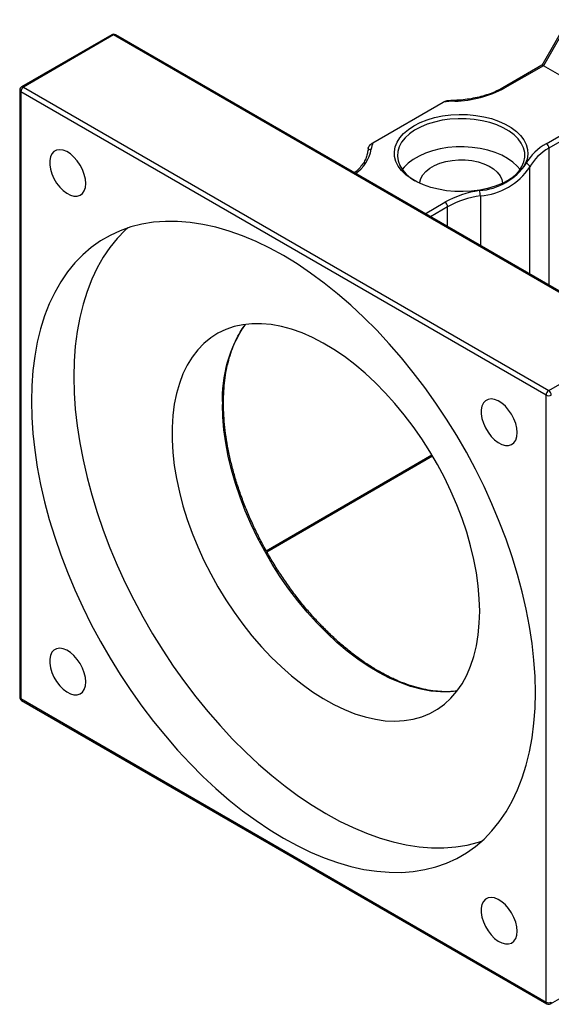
# Model space of a CAD drawing. Header units: millimetres. Extents: x 55 to 271, y 21 to 196.
# Tile 9 of 10: x 202 to 226, y 112 to 156. Entities that reach past the tile are written whole.
import ezdxf

# ---------------------------------------------------------------- set-up
doc = ezdxf.new("R2010")
doc.units = ezdxf.units.MM

msp = doc.modelspace()

# ---------------------------------------------------------------- linework, layer by layer
at = {"color": 7, "linetype": 'Continuous', "lineweight": 25}
for p, q in [((226.2405, 156.0986), (225.085, 154.0973)), ((226.3367, 156.1244), (225.1582, 154.0832)), ((205.983, 155.4539), (201.9761, 153.1407)), ((206.0663, 155.4456), (202.0594, 153.1325)), ((229.4009, 141.9749), (206.0663, 155.4456)), ((229.4842, 141.9831), (206.1497, 155.4539)), ((225.0892, 154.0997), (223.3636, 153.1035)), ((225.1582, 154.0832), (223.4469, 153.0952)), ((228.2224, 152.3143), (225.1582, 154.0832)), ((201.8927, 152.9964), (201.8927, 126.0505)), ((202.0594, 153.1325), (225.3939, 139.6617)), ((225.2761, 139.4576), (201.9416, 152.9283)), ((201.9416, 152.9283), (201.9416, 125.9825)), ((217.5843, 150.6633), (220.7113, 152.4685)), ((225.2884, 150.6206), (228.2224, 152.3143)), ((228.389, 152.1383), (225.4063, 150.4165)), ((217.3848, 150.4394), (217.3495, 150.2536)), ((225.3939, 139.6617), (229.4009, 141.9749)), ((225.2761, 112.5118), (225.2761, 139.4576)), ((212.8691, 132.5075), (220.2344, 136.7594)), ((201.9416, 125.9825), (225.2761, 112.5118)), ((201.9761, 125.9062), (225.3106, 112.4355)), ((225.4773, 112.4355), (229.3663, 114.6806))]:
    msp.add_line(p, q, dxfattribs=at)
at = {"color": 8, "linetype": 'Continuous', "lineweight": 25}
for p, q in [((225.4063, 150.4165), (225.4063, 144.3373)), ((224.5538, 144.8294), (224.5538, 149.5755)), ((222.36, 148.309), (222.36, 146.0958)), ((219.9053, 147.5129), (220.7854, 148.021)), ((220.9032, 147.8169), (220.141, 147.3769)), ((220.9032, 146.9368), (220.9032, 147.8169)), ((212.8459, 132.5505), (220.2095, 136.8014))]:
    msp.add_line(p, q, dxfattribs=at)
at = {"color": 7, "linetype": 'Continuous', "lineweight": 25, "flags": 128}
for points in [[(219.4071, 151.4162), (219.6865, 151.5585), (219.9947, 151.6794), (220.3266, 151.777), (220.6772, 151.8499), (221.0408, 151.8968), (221.4117, 151.917), (221.784, 151.9103), (222.152, 151.8766), (222.5098, 151.8166), (222.8517, 151.7312), (223.1724, 151.6217), (223.4667, 151.4899), (223.7302, 151.3378), (223.9585, 151.1679), (224.1482, 150.9828), (224.2961, 150.7854), (224.4001, 150.5788), (224.4583, 150.3664), (224.47, 150.1514), (224.435, 149.9373), (224.3537, 149.7274), (224.2275, 149.5251), (224.0584, 149.3334), (223.849, 149.1556), (223.6026, 148.9942), (223.3231, 148.852), (223.015, 148.7311), (222.683, 148.6335), (222.3325, 148.5606), (221.9689, 148.5137), (221.598, 148.4935), (221.2257, 148.5002), (220.8577, 148.5339), (220.4999, 148.5939), (220.158, 148.6793), (219.8373, 148.7888), (219.5429, 148.9206), (219.2795, 149.0727), (219.0512, 149.2426), (218.8615, 149.4277), (218.7136, 149.6251), (218.6096, 149.8316), (218.5513, 150.0441), (218.5396, 150.259), (218.5747, 150.4732), (218.656, 150.683), (218.7822, 150.8854), (218.9513, 151.077), (219.1607, 151.2549), (219.4071, 151.4162)], [(223.5547, 148.9672), (223.6914, 149.0562), (223.9039, 149.2261), (224.077, 149.4104), (224.2078, 149.6059), (224.2942, 149.8095), (224.3349, 150.0177), (224.3291, 150.2273), (224.2769, 150.4347), (224.1792, 150.6366), (224.0376, 150.8296), (223.8543, 151.0105), (223.6326, 151.1765), (223.3758, 151.3247), (223.0884, 151.4527), (222.7749, 151.5585), (222.4406, 151.6402), (222.091, 151.6966), (221.7317, 151.7268), (221.3686, 151.7301), (221.0079, 151.7067), (220.6552, 151.6567), (220.3166, 151.5812), (219.9974, 151.4813), (219.703, 151.3587), (219.4382, 151.2153), (219.2073, 151.0535), (219.0141, 150.8761), (218.8619, 150.6858), (218.753, 150.4858), (218.6893, 150.2795), (218.6719, 150.0701), (218.7009, 149.8612), (218.776, 149.6562), (218.896, 149.4583), (219.0587, 149.271), (219.2616, 149.0972), (219.455, 148.9672)], [(224.1224, 149.4704), (223.9955, 149.624), (223.8024, 149.8015), (223.5715, 149.9633), (223.3067, 150.1066), (223.0123, 150.2293), (222.6931, 150.3292), (222.3544, 150.4047), (222.0018, 150.4546), (221.641, 150.4781), (221.278, 150.4747), (220.9187, 150.4446), (220.569, 150.3882), (220.2347, 150.3064), (219.9213, 150.2007), (219.6338, 150.0726), (219.3771, 149.9244), (219.1553, 149.7585), (218.9721, 149.5775), (218.8872, 149.4704)], [(204.8269, 148.8562), (204.8105, 149.052), (204.7619, 149.2587), (204.6832, 149.4678), (204.5776, 149.6709), (204.4494, 149.8595), (204.3038, 150.026), (204.1468, 150.1636), (203.9849, 150.2665), (203.8246, 150.3307), (203.6726, 150.3535), (203.5349, 150.3338), (203.4174, 150.2727), (203.3248, 150.1725), (203.2608, 150.0373), (203.2282, 149.8728), (203.2282, 149.6855), (203.2608, 149.4833), (203.3248, 149.2743), (203.4174, 149.0671), (203.5349, 148.8703), (203.6726, 148.6918), (203.8246, 148.539), (203.9849, 148.4181), (204.1468, 148.3341), (204.3038, 148.2904), (204.4494, 148.2888), (204.5776, 148.3294), (204.6832, 148.4105), (204.7619, 148.5288), (204.8105, 148.6794), (204.8269, 148.8562)], [(219.6717, 148.8587), (219.6749, 148.9082), (219.7163, 149.0769), (219.8041, 149.2395), (219.9359, 149.3919), (220.1084, 149.5301), (220.317, 149.6505), (220.5564, 149.7501), (220.8203, 149.8262), (221.102, 149.8768), (221.3941, 149.9008), (221.6891, 149.8973), (221.9793, 149.8666), (222.2573, 149.8095), (222.5157, 149.7273), (222.748, 149.6222), (222.948, 149.497), (223.1107, 149.355), (223.2318, 149.1996), (223.3081, 149.0351), (223.3378, 148.8656), (223.338, 148.8587)], [(224.8047, 126.2568), (224.7883, 126.9662), (224.739, 127.6925), (224.6572, 128.4336), (224.5429, 129.1872), (224.3966, 129.9512), (224.2186, 130.7233), (224.0095, 131.5012), (223.7699, 132.2827), (223.5005, 133.0656), (223.2021, 133.8474), (222.8755, 134.6259), (222.5218, 135.3988), (222.1419, 136.1638), (221.737, 136.9187), (221.3082, 137.6614), (220.8569, 138.3895), (220.3843, 139.101), (219.8918, 139.7938), (219.3809, 140.4658), (218.853, 141.1152), (218.3098, 141.7399), (217.7528, 142.3381), (217.1837, 142.9081), (216.604, 143.4483), (216.0156, 143.957), (215.4201, 144.4327), (214.8193, 144.874), (214.2149, 145.2797), (213.6088, 145.6486), (213.0027, 145.9796), (212.3983, 146.2716), (211.7975, 146.5239), (211.202, 146.7358), (210.6136, 146.9065), (210.034, 147.0356), (209.4648, 147.1227), (208.9078, 147.1675), (208.3646, 147.17), (207.8367, 147.1301), (207.3258, 147.048), (206.8334, 146.9238), (206.3608, 146.7579), (205.9094, 146.5509), (205.4807, 146.3033), (205.0758, 146.0159), (204.6959, 145.6894), (204.3421, 145.3249), (204.0156, 144.9235), (203.7171, 144.4862), (203.4477, 144.0145), (203.2081, 143.5096), (202.999, 142.9731), (202.821, 142.4065), (202.6747, 141.8114), (202.5604, 141.1898), (202.4786, 140.5432), (202.4294, 139.8737), (202.413, 139.1833), (202.4294, 138.4739), (202.4786, 137.7476), (202.5604, 137.0065), (202.6747, 136.2529), (202.821, 135.4889), (202.999, 134.7168), (203.2081, 133.9389), (203.4477, 133.1574), (203.7171, 132.3745), (204.0156, 131.5928), (204.3421, 130.8143), (204.6959, 130.0414), (205.0758, 129.2763), (205.4807, 128.5214), (205.9094, 127.7787), (206.3608, 127.0506), (206.8334, 126.3391), (207.3258, 125.6463), (207.8367, 124.9743), (208.3646, 124.3249), (208.9078, 123.7002), (209.4648, 123.102), (210.034, 122.532), (210.6136, 121.9918), (211.202, 121.4832), (211.7975, 121.0074), (212.3983, 120.5661), (213.0027, 120.1604), (213.6088, 119.7915), (214.2149, 119.4605), (214.8193, 119.1685), (215.4201, 118.9162), (216.0156, 118.7044), (216.604, 118.5336), (217.1837, 118.4045), (217.7528, 118.3174), (218.3098, 118.2726), (218.853, 118.2701), (219.3809, 118.31), (219.8918, 118.3921), (220.3843, 118.5163), (220.8569, 118.6822), (221.3082, 118.8892), (221.737, 119.1368), (222.1419, 119.4243), (222.5218, 119.7507), (222.8755, 120.1152), (223.2021, 120.5166), (223.5005, 120.9539), (223.7699, 121.4256), (224.0095, 121.9305), (224.2186, 122.467), (224.3966, 123.0337), (224.5429, 123.6287), (224.6572, 124.2504), (224.739, 124.8969), (224.7883, 125.5664), (224.8047, 126.2568)], [(206.6919, 146.8792), (206.5815, 146.778), (206.2277, 146.4135), (205.9012, 146.012), (205.6028, 145.5748), (205.3333, 145.103), (205.0937, 144.5981), (204.8846, 144.0616), (204.7067, 143.495), (204.5603, 142.9), (204.4461, 142.2783), (204.3642, 141.6318), (204.315, 140.9623), (204.2986, 140.2718), (204.315, 139.5624), (204.3642, 138.8361), (204.4461, 138.0951), (204.5603, 137.3415), (204.7067, 136.5775), (204.8846, 135.8054), (205.0937, 135.0274), (205.3333, 134.2459), (205.6028, 133.4631), (205.9012, 132.6813), (206.2277, 131.9028), (206.5815, 131.1299), (206.9614, 130.3649), (207.3663, 129.6099), (207.795, 128.8673), (208.2464, 128.1391), (208.719, 127.4276), (209.2115, 126.7349), (209.7224, 126.0628), (210.2502, 125.4135), (210.7934, 124.7888), (211.3504, 124.1906), (211.9196, 123.6205), (212.4992, 123.0804), (213.0877, 122.5717), (213.6831, 122.096), (214.2839, 121.6546), (214.8883, 121.2489), (215.4944, 120.88), (216.1006, 120.5491), (216.7049, 120.257), (217.3057, 120.0047), (217.9012, 119.7929), (218.4896, 119.6222), (219.0693, 119.4931), (219.6384, 119.406), (220.1955, 119.3611), (220.7387, 119.3586), (221.2665, 119.3985), (221.7774, 119.4807), (222.2699, 119.6049), (222.4113, 119.6495)], [(222.3298, 129.8626), (222.3135, 130.4166), (222.2647, 130.9867), (222.1837, 131.5703), (222.0708, 132.1645), (221.9265, 132.7666), (221.7516, 133.3737), (221.5468, 133.9828), (221.3133, 134.5911), (221.052, 135.1956), (220.7642, 135.7936), (220.4513, 136.3821), (220.1148, 136.9583), (219.7562, 137.5195), (219.3774, 138.063), (218.98, 138.5863), (218.566, 139.0868), (218.1374, 139.5621), (217.6962, 140.01), (217.2446, 140.4284), (216.7845, 140.8152), (216.3183, 141.1686), (215.8482, 141.487), (215.3764, 141.7688), (214.9052, 142.0126), (214.4368, 142.2173), (213.9734, 142.382), (213.5173, 142.5058), (213.0706, 142.5882), (212.6354, 142.6287), (212.2139, 142.6272), (211.808, 142.5836), (211.4196, 142.4983), (211.0507, 142.3715), (210.703, 142.204), (210.3781, 141.9964), (210.0776, 141.7498), (209.8029, 141.4653), (209.5553, 141.1444), (209.336, 140.7885), (209.146, 140.3994), (208.9864, 139.9788), (208.8577, 139.5289), (208.7606, 139.0517), (208.6957, 138.5495), (208.6631, 138.0247), (208.6631, 137.4798), (208.6957, 136.9174), (208.7606, 136.3402), (208.8577, 135.7509), (208.9864, 135.1524), (209.146, 134.5475), (209.336, 133.9391), (209.5553, 133.33), (209.8029, 132.7232), (210.0776, 132.1216), (210.3781, 131.528), (210.703, 130.9453), (211.0507, 130.3763), (211.4196, 129.8236), (211.808, 129.2898), (212.2139, 128.7777), (212.6354, 128.2895), (213.0706, 127.8276), (213.5173, 127.3942), (213.9734, 126.9913), (214.4368, 126.621), (214.9052, 126.2849), (215.3764, 125.9847), (215.8482, 125.7217), (216.3183, 125.4973), (216.7845, 125.3125), (217.2446, 125.1682), (217.6962, 125.065), (218.1374, 125.0035), (218.566, 124.984), (218.98, 125.0066), (219.3774, 125.071), (219.7562, 125.1772), (220.1148, 125.3244), (220.4513, 125.5121), (220.7642, 125.7393), (221.052, 126.005), (221.3133, 126.3078), (221.5468, 126.6464), (221.7516, 127.0192), (221.9265, 127.4243), (222.0708, 127.8598), (222.1837, 128.3237), (222.2647, 128.8137), (222.3135, 129.3275), (222.3298, 129.8626)], [(223.9935, 137.7916), (223.9771, 137.9873), (223.9286, 138.194), (223.8499, 138.4031), (223.7443, 138.6062), (223.6161, 138.7948), (223.4705, 138.9613), (223.3135, 139.0989), (223.1516, 139.2019), (222.9913, 139.266), (222.8392, 139.2888), (222.7016, 139.2692), (222.5841, 139.208), (222.4915, 139.1078), (222.4275, 138.9726), (222.3949, 138.8081), (222.3949, 138.6208), (222.4275, 138.4186), (222.4915, 138.2096), (222.5841, 138.0024), (222.7016, 137.8056), (222.8392, 137.6271), (222.9913, 137.4743), (223.1516, 137.3534), (223.3135, 137.2694), (223.4705, 137.2257), (223.6161, 137.2241), (223.7443, 137.2647), (223.8499, 137.3458), (223.9286, 137.4641), (223.9771, 137.6147), (223.9935, 137.7916)], [(204.8269, 126.7233), (204.8105, 126.919), (204.7619, 127.1257), (204.6832, 127.3349), (204.5776, 127.5379), (204.4494, 127.7265), (204.3038, 127.8931), (204.1468, 128.0306), (203.9849, 128.1336), (203.8246, 128.1977), (203.6726, 128.2205), (203.5349, 128.2009), (203.4174, 128.1397), (203.3248, 128.0395), (203.2608, 127.9044), (203.2282, 127.7398), (203.2282, 127.5526), (203.2608, 127.3503), (203.3248, 127.1413), (203.4174, 126.9342), (203.5349, 126.7373), (203.6726, 126.5588), (203.8246, 126.406), (203.9849, 126.2851), (204.1468, 126.2011), (204.3038, 126.1574), (204.4494, 126.1559), (204.5776, 126.1964), (204.6832, 126.2775), (204.7619, 126.3958), (204.8105, 126.5465), (204.8269, 126.7233)], [(223.9935, 115.6586), (223.9771, 115.8544), (223.9286, 116.061), (223.8499, 116.2702), (223.7443, 116.4732), (223.6161, 116.6619), (223.4705, 116.8284), (223.3135, 116.9659), (223.1516, 117.0689), (222.9913, 117.1331), (222.8392, 117.1558), (222.7016, 117.1362), (222.5841, 117.075), (222.4915, 116.9748), (222.4275, 116.8397), (222.3949, 116.6751), (222.3949, 116.4879), (222.4275, 116.2856), (222.4915, 116.0766), (222.5841, 115.8695), (222.7016, 115.6726), (222.8392, 115.4941), (222.9913, 115.3413), (223.1516, 115.2204), (223.3135, 115.1364), (223.4705, 115.0928), (223.6161, 115.0912), (223.7443, 115.1318), (223.8499, 115.2129), (223.9286, 115.3312), (223.9771, 115.4818), (223.9935, 115.6586)]]:
    msp.add_lwpolyline(points, dxfattribs=at)
at = {"color": 8, "linetype": 'Continuous', "lineweight": 25, "flags": 128}
msp.add_lwpolyline([(221.3155, 126.3108), (221.0142, 126.2827), (220.5926, 126.2812), (220.1575, 126.3217), (219.7107, 126.404), (219.2546, 126.5279), (218.7912, 126.6925), (218.3228, 126.8973), (217.8516, 127.1411), (217.3798, 127.4228), (216.9097, 127.7412), (216.4435, 128.0946), (215.9835, 128.4815), (215.5318, 128.8998), (215.0906, 129.3477), (214.662, 129.8231), (214.248, 130.3236), (213.8507, 130.8468), (213.4718, 131.3903), (213.1133, 131.9516), (212.7768, 132.5278), (212.4639, 133.1163), (212.1761, 133.7142), (211.9148, 134.3188), (211.6812, 134.9271), (211.4765, 135.5362), (211.3015, 136.1432), (211.1573, 136.7453), (211.0444, 137.3395), (210.9633, 137.9231), (210.9145, 138.4933), (210.8982, 139.0472)], dxfattribs=at)
at = {"color": 7, "linetype": 'Continuous', "lineweight": 25}
for centre, radius, start, end in [((206.0663, 155.3095), 0.1667, 60.00269, 119.99731), ((202.0594, 152.9964), 0.1667, 119.99731, 180), ((202.1974, 152.9167), 0.2561, 122.60612, 177.39437), ((221.1119, 157.4383), 4.9309, 271.26364, 298.26393), ((221.4986, 145.7168), 6.7974, 92.34313, 96.65096), ((217.4942, 150.2244), 0.1464, 81.87145, 173.85814), ((218.9135, 150.1944), 1.4095, 160.56813, 172.87386), ((226.2984, 148.7017), 2.1685, 117.75954, 151.46564), ((226.3682, 148.5889), 2.0652, 117.75959, 151.4656), ((225.1504, 150.4048), 0.2561, 2.60539, 57.39455), ((222.1214, 151.2732), 2.7423, 274.04965, 325.94498), ((222.1556, 151.1964), 2.8947, 274.04965, 325.94498), ((224.3726, 149.5565), 0.1822, 5.97652, 83.45528), ((222.9772, 144.0548), 4.5316, 98.40306, 118.92672), ((222.9907, 144.0395), 4.3158, 98.40311, 118.92666), ((221.7497, 148.3077), 0.6104, 0.12351, 22.14127), ((220.6473, 147.8052), 0.2561, 2.60539, 57.39455), ((225.5319, 139.446), 0.2561, 122.60612, 177.39437), ((225.3939, 139.6851), 0.2562, 242.60982, 297.38968), ((225.2559, 139.446), 0.2561, 2.60578, 57.39422), ((202.0594, 126.0505), 0.1667, 180, 240.00269), ((225.3939, 112.7392), 0.2562, 242.60982, 297.38968), ((225.3939, 112.5798), 0.1667, 240.00269, 299.99731)]:
    msp.add_arc(centre, radius, start, end, dxfattribs=at)
at = {"color": 8, "linetype": 'Continuous', "lineweight": 25}
for centre, radius, start, end in [((206.0175, 155.3775), 0.0838, 54.38323, 114.3064), ((206.1152, 155.3775), 0.0838, 65.6913, 125.6185), ((201.9761, 153.0047), 0.0838, 185.69415, 245.6251), ((202.0106, 153.0643), 0.0838, 54.38323, 114.3064), ((223.3987, 153.0321), 0.0794, 52.61558, 117.3091), ((221.1715, 152.5134), 0.0494, 354.35688, 31.15081), ((215.8344, 150.6977), 1.7124, 305.03215, 348.94238), ((216.6882, 139.3146), 5.7962, 145.48186, 182.64377), ((201.9761, 126.0588), 0.0838, 185.69415, 245.6251), ((202.0208, 125.9724), 0.0799, 172.74672, 235.94223), ((225.3577, 112.5028), 0.0822, 173.70264, 234.98631), ((225.425, 112.5051), 0.0871, 306.9113, 4.40113)]:
    msp.add_arc(centre, radius, start, end, dxfattribs=at)
at = {"color": 7, "linetype": 'Continuous', "lineweight": 25}
msp.add_ellipse((225.207, 153.9753), major_axis=(-0.1216, 0.1216), ratio=0.3178882, start_param=5.4128877, end_param=6.1982046, dxfattribs=at)
for points, knots in [([(223.3636, 153.1035), (223.318, 153.0781), (223.1854, 153.0041), (222.944, 152.8938), (222.6338, 152.78), (222.3022, 152.6861), (221.9539, 152.6138), (221.59, 152.5615), (221.3403, 152.5466), (221.2138, 152.539)], [0, 0, 0, 0, 0.0796562, 0.231895, 0.3843445, 0.5369786, 0.6897954, 0.8427647, 1, 1, 1, 1]), ([(220.7113, 152.4685), (220.7309, 152.4791), (220.7712, 152.501), (220.8093, 152.5076), (220.8289, 152.511)], [0, 0, 0, 0, 0.4852792, 1, 1, 1, 1]), ([(221.2138, 152.539), (221.1411, 152.5356), (221.012, 152.5297), (220.8845, 152.5166), (220.8289, 152.5108)], [0, 0, 0, 0, 0.5636289, 1, 1, 1, 1]), ([(217.38, 150.4093), (217.38, 150.4217), (217.3826, 150.4357), (217.3916, 150.4634), (217.3981, 150.4775), (217.4204, 150.5176), (217.439, 150.5416), (217.4984, 150.6062), (217.5417, 150.6387), (217.5843, 150.6633)], [0, 0, 0, 0, 0.125, 0.125, 0.25, 0.25, 0.5, 0.5, 1, 1, 1, 1]), ([(217.3495, 150.2536), (217.3445, 150.2207), (217.3291, 150.1205), (217.2735, 149.9542), (217.1686, 149.7576), (217.0224, 149.5692), (216.885, 149.4256), (216.7851, 149.3498), (216.7585, 149.3296)], [0, 0, 0, 0, 0.103114, 0.3135122, 0.5210474, 0.7249852, 0.9264642, 1, 1, 1, 1]), ([(221.2985, 126.3216), (221.2141, 126.3117), (221.0045, 126.287), (220.6525, 126.2902), (220.2472, 126.3258), (219.8307, 126.3999), (219.4054, 126.5105), (218.9728, 126.6574), (218.5347, 126.8401), (218.093, 127.0578), (217.6494, 127.3098), (217.2061, 127.5949), (216.7647, 127.9121), (216.3273, 128.2601), (215.8958, 128.6373), (215.472, 129.0423), (215.0578, 129.4732), (214.655, 129.9283), (214.2654, 130.4057), (213.8906, 130.9032), (213.5322, 131.4188), (213.192, 131.9503), (212.8712, 132.4953), (212.5713, 133.0515), (212.2936, 133.6165), (212.0393, 134.1879), (211.8094, 134.7632), (211.605, 135.3399), (211.4269, 135.9154), (211.2758, 136.4874), (211.1523, 137.0533), (211.057, 137.6107), (210.9902, 138.1572), (210.9543, 138.6591), (210.945, 139.0655), (210.9509, 139.4626), (210.9757, 139.8775), (211.0336, 140.3498), (211.1196, 140.7994), (211.2333, 141.2243), (211.3739, 141.6233), (211.5417, 141.9936), (211.7193, 142.3145), (211.852, 142.4966), (211.9107, 142.5773)], [0, 0, 0, 0, 0.0166715, 0.0413805, 0.0660127, 0.0905824, 0.1151054, 0.1395969, 0.1640692, 0.1885318, 0.2129914, 0.2374514, 0.2619149, 0.2863838, 0.3108591, 0.335341, 0.3598292, 0.3843233, 0.4088223, 0.4333256, 0.4578321, 0.4823408, 0.5068508, 0.5313611, 0.5558702, 0.5803773, 0.6048811, 0.6293807, 0.6538751, 0.6783634, 0.7028446, 0.7273182, 0.7517835, 0.7762405, 0.7963933, 0.8092351, 0.8336749, 0.8581139, 0.8825538, 0.9070012, 0.9314655, 0.9559594, 0.9804981, 1, 1, 1, 1])]:
    msp.add_open_spline(points, degree=3, knots=knots, dxfattribs=at)

doc.saveas('drawing.dxf')
